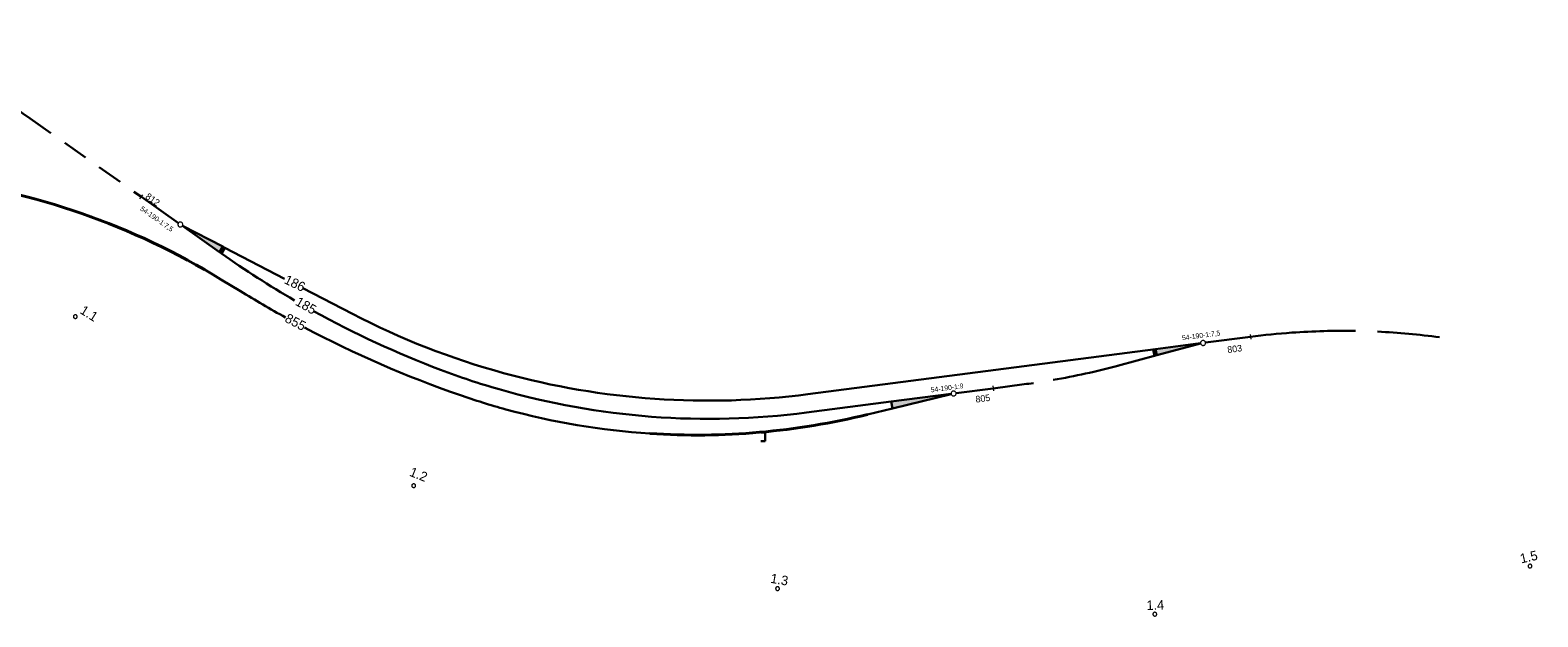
# Model space of a CAD drawing. Header units: metres. Extents: x 4434121 to 4434823, y 5475248 to 5475614.
# Tile 153 of 153: x 4434425 to 4434823, y 5475248 to 5475403. Entities that reach past the tile are written whole.
import ezdxf
from ezdxf.enums import TextEntityAlignment as Align

# ---------------------------------------------------------------- set-up
doc = ezdxf.new("R2010")
doc.units = ezdxf.units.M
doc.linetypes.add('DGN Style 2', pattern=[11.168976, 6.701386, -4.46759])
doc.layers.add('5962_Gleisachsen', color=44, linetype='Continuous', lineweight=0)
doc.layers.add('6248_KML_Hektometer', color=44, linetype='Continuous', lineweight=0)
doc.layers.add('GTU_Bestand', color=253, linetype='Continuous')
doc.layers.add('GTU_Planung_Dritter', color=191, linetype='Continuous')
doc.styles.add('K_Isocp', font='k_isocp.SHX')
doc.styles.add('TS009', font='Card009.shx', dxfattribs={"height": 0.2})

# ---------------------------------------------------------------- blocks, each defined once
blk = doc.blocks.new('SYMB2_1')
at = {"color": 0, "linetype": 'ByBlock', "lineweight": -2, "flags": 128}
blk.add_lwpolyline([(0.5, 0), (0.49, 0.1), (0.46, 0.2), (0.41, 0.29), (0.34, 0.36), (0.26, 0.42), (0.17, 0.47), (0.08, 0.49), (-0.03, 0.5), (-0.13, 0.48), (-0.22, 0.45), (-0.31, 0.4), (-0.38, 0.33), (-0.44, 0.24), (-0.48, 0.15), (-0.5, 0.05), (-0.5, -0.05), (-0.48, -0.15), (-0.44, -0.24), (-0.38, -0.33), (-0.31, -0.4), (-0.22, -0.45), (-0.13, -0.48), (-0.03, -0.5), (0.08, -0.49), (0.17, -0.47), (0.26, -0.42), (0.34, -0.36), (0.41, -0.29), (0.46, -0.2), (0.49, -0.1), (0.5, 0), (0.5, 0)], close=True, dxfattribs=at)
blk = doc.blocks.new('SYMB2_3')
at = {"color": 0, "linetype": 'ByBlock', "lineweight": -2, "flags": 128}
blk.add_lwpolyline([(0.5, 0), (0.49, 0.1), (0.46, 0.2), (0.41, 0.29), (0.34, 0.36), (0.26, 0.42), (0.17, 0.47), (0.08, 0.49), (-0.03, 0.5), (-0.13, 0.48), (-0.22, 0.45), (-0.31, 0.4), (-0.38, 0.33), (-0.44, 0.24), (-0.48, 0.15), (-0.5, 0.05), (-0.5, -0.05), (-0.48, -0.15), (-0.44, -0.24), (-0.38, -0.33), (-0.31, -0.4), (-0.22, -0.45), (-0.13, -0.48), (-0.03, -0.5), (0.08, -0.49), (0.17, -0.47), (0.26, -0.42), (0.34, -0.36), (0.41, -0.29), (0.46, -0.2), (0.49, -0.1), (0.5, 0), (0.5, 0)], close=True, dxfattribs=at)
blk = doc.blocks.new('PB')
at = {"layer": '5962_Gleisachsen', "color": 7, "linetype": 'Continuous', "lineweight": 30}
for p, q in [((-1.5, 0), (-1.5, 1.5)), ((-1.5, 0), (1.5, 0)), ((0, 0), (0, 0.24)), ((1.5, 0), (1.5, 1.5))]:
    blk.add_line(p, q, dxfattribs=at)

msp = doc.modelspace()

# ---------------------------------------------------------------- hatches: boundary and pattern name
at = {"layer": 'GTU_Bestand', "linetype": 'Continuous', "lineweight": 30}
for points in [[(4434475.05, 5475343.94), (4434465.28, 5475350.84), (4434465.33, 5475350.91), (4434475.92, 5475345.37)], [(4434722.53, 5475316.66), (4434722.2, 5475318.3), (4434734.06, 5475319.84), (4434734.08, 5475319.75)], [(4434652.73, 5475302.63), (4434652.39, 5475304.43), (4434668.22, 5475306.49), (4434668.23, 5475306.42)]]:
    msp.add_hatch(color=256, dxfattribs=at).paths.add_polyline_path(points)

# ---------------------------------------------------------------- linework, layer by layer
at = {"layer": 'GTU_Bestand', "linetype": 'DGN Style 2', "lineweight": 30}
msp.add_line((4434425.09, 5475379.22), (4434454.44, 5475358.49), dxfattribs=at)
at = {"layer": 'GTU_Bestand', "lineweight": 0}
for p, q in [((4434454.07, 5475357.96), (4434454.82, 5475359.02)), ((4434747.13, 5475322.19), (4434747.3, 5475320.9)), ((4434679.22, 5475308.58), (4434679.38, 5475307.29))]:
    msp.add_line(p, q, dxfattribs=at)
at = {"layer": 'GTU_Bestand', "lineweight": 30}
for p, q in [((4434454.45, 5475358.49), (4434464.22, 5475351.59)), ((4434476.49, 5475345.07), (4434492.24, 5475336.9)), ((4434475.05, 5475343.94), (4434475.58, 5475343.57)), ((4434497.07, 5475334.39), (4434510.14, 5475327.61)), ((4434747.21, 5475321.55), (4434735.35, 5475320.01)), ((4434630.42, 5475306.37), (4434722.2, 5475318.3)), ((4434712.17, 5475313.88), (4434722.53, 5475316.66)), ((4434679.3, 5475307.93), (4434669.51, 5475306.66)), ((4434679.3, 5475307.93), (4434687.49, 5475308.99)), ((4434630.06, 5475301.53), (4434652.39, 5475304.43)), ((4434646.16, 5475301.02), (4434652.73, 5475302.63))]:
    msp.add_line(p, q, dxfattribs=at)
at = {"layer": 'GTU_Bestand', "lineweight": 30, "flags": 128}
for points in [[(4434465.28, 5475350.84), (4434475.05, 5475343.94), (4434475.92, 5475345.37), (4434465.33, 5475350.91)], [(4434475.58, 5475343.57), (4434476.49, 5475345.07)], [(4434721.57, 5475318.21), (4434721.91, 5475316.49)], [(4434734.06, 5475319.84), (4434722.2, 5475318.3), (4434722.53, 5475316.66), (4434734.08, 5475319.75)], [(4434668.22, 5475306.49), (4434652.39, 5475304.43), (4434652.73, 5475302.63), (4434668.23, 5475306.42)]]:
    msp.add_lwpolyline(points, dxfattribs=at)
at = {"layer": 'GTU_Bestand', "lineweight": 30}
for centre, radius, start, end in [((4434598.11, 5475624.29), 300, 227.6506, 234.7781), ((4434564.03, 5475513.71), 190, 242.3728, 242.5658), ((4434625.53, 5475555.97), 260, 234.7781, 239.8336), ((4434637.23, 5475589.44), 300, 238.5216, 241.1582), ((4434625.53, 5475555.97), 260, 241.1097, 249.2601), ((4434604.13, 5475508.67), 204, 242.5658, 254.6302), ((4434637.23, 5475589.44), 300, 242.236, 250.7733), ((4434771.7, 5475133.13), 190, 94.0931, 97.4056), ((4434771.7, 5475133.13), 190, 89.0104, 94.0931), ((4434771.7, 5475133.13), 190, 82.2987, 87.257), ((4434663, 5475497.41), 190, 279.7479, 285.0003), ((4434604.28, 5475499.86), 200, 249.2601, 253.9166), ((4434604.13, 5475508.67), 204, 254.6302, 277.4056), ((4434663, 5475497.41), 190, 277.4056, 278.1629), ((4434601.01, 5475485.58), 190, 250.7733, 254.6332), ((4434604.28, 5475499.86), 200, 253.9166, 277.4056), ((4434601.01, 5475485.58), 190, 254.6332, 266.2826)]:
    msp.add_arc(centre, radius, start, end, dxfattribs=at)
at = {"layer": 'GTU_Planung_Dritter', "lineweight": 40}
msp.add_line((4434475.46, 5475336.72), (4434480.58, 5475333.59), dxfattribs=at)
for centre, start, end in [((4434376.25, 5475174.69), 58.5216, 83.0704), ((4434601.01, 5475485.58), 266.2826, 283.7458)]:
    msp.add_arc(centre, 190, start, end, dxfattribs=at)

# ---------------------------------------------------------------- block references
at = {"layer": '6248_KML_Hektometer', "color": 7, "rotation": 319.13674224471}
for p in [(4434437.02, 5475326.88), (4434526.35, 5475282.2)]:
    msp.add_blockref('SYMB2_1', p, dxfattribs=at)
at = {"layer": '6248_KML_Hektometer', "color": 7, "lineweight": 0, "rotation": 319.13674224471}
for p in [(4434821.02, 5475260.95), (4434622.39, 5475255.01), (4434721.99, 5475248.25)]:
    msp.add_blockref('SYMB2_3', p, dxfattribs=at)
at = {"layer": 'GTU_Bestand', "lineweight": 0}
for p, xscale, yscale, zscale, rotation in [((4434464.75, 5475351.22), 1.300000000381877, 1.300000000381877, 1.300000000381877, 324.7781228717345), ((4434734.71, 5475319.92), 1.300000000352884, 1.300000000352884, 1.300000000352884, 187.4056196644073), ((4434668.87, 5475306.57), 1.300000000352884, 1.300000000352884, 1.300000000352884, 187.4056196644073)]:
    msp.add_blockref('SYMB2_3', p, dxfattribs=dict(at, xscale=xscale, yscale=yscale, zscale=zscale, rotation=rotation))
at = {"layer": 'GTU_Bestand', "linetype": 'Continuous', "lineweight": 30, "xscale": 0.75, "yscale": 0.75, "zscale": 0.75, "rotation": 90}
msp.add_blockref('PB', (4434619.12, 5475295.1), dxfattribs=at)

# ---------------------------------------------------------------- texts
at = {"layer": '6248_KML_Hektometer', "color": 7, "lineweight": 13, "style": 'TS009'}
msp.add_text('1.1', height=2.5, rotation=328.0722, dxfattribs=at).set_placement((4434440.65, 5475327.73), align=Align.MIDDLE_CENTER)
msp.add_text('1.2', height=2.5, rotation=338.1581, dxfattribs=at).set_placement((4434525.02, 5475284.89))
at = {"layer": '6248_KML_Hektometer', "color": 7, "lineweight": 13, "char_height": 2.5, "attachment_point": 7, "line_spacing_factor": 0.6, "style": 'TS009'}
for s, insert, rotation in [('\\FISO_RECHTS;1.5', (4434818.72, 5475261.62), 12.9459), ('\\FISO_RECHTS;1.3', (4434620.38, 5475256.54), 350.2204), ('\\FISO_RECHTS;1.4', (4434719.83, 5475249.35), 1.7664)]:
    msp.add_mtext(s, dxfattribs=dict(at, insert=insert, rotation=rotation))
at = {"layer": 'GTU_Bestand', "linetype": 'Continuous', "lineweight": 13, "style": 'K_Isocp'}
for s, rotation, p in [('186', 334.406, (4434492.46, 5475336.91)), ('185', 330.5133, (4434495.5, 5475331.17)), ('855', 332.2896, (4434492.68, 5475326.74))]:
    msp.add_text(s, height=2.5, rotation=rotation, dxfattribs=at).set_placement(p, align=Align.MIDDLE_LEFT)
at = {"layer": 'GTU_Bestand', "lineweight": 13, "attachment_point": 7, "line_spacing_factor": 0.6, "style": 'TS009'}
for s, insert, char_height, rotation in [('\\FISO_RECHTS;812', (4434455.33, 5475358.22), 1.75, 324.7781), ('\\FISO_RECHTS;54-190-1:7,5', (4434453.85, 5475354.91), 1.3, 324.7781), ('\\FISO_RECHTS;54-190-1:7,5', (4434729.28, 5475320.38), 1.3, 7.4056), ('\\FISO_RECHTS;803', (4434741.23, 5475317.22), 1.75, 7.4056), ('\\FISO_RECHTS;54-190-1:9', (4434662.93, 5475306.84), 1.3, 7.4056), ('\\FISO_RECHTS;805', (4434674.77, 5475304.11), 1.75, 7.4056)]:
    msp.add_mtext(s, dxfattribs=dict(at, insert=insert, char_height=char_height, rotation=rotation))

doc.saveas('drawing.dxf')
